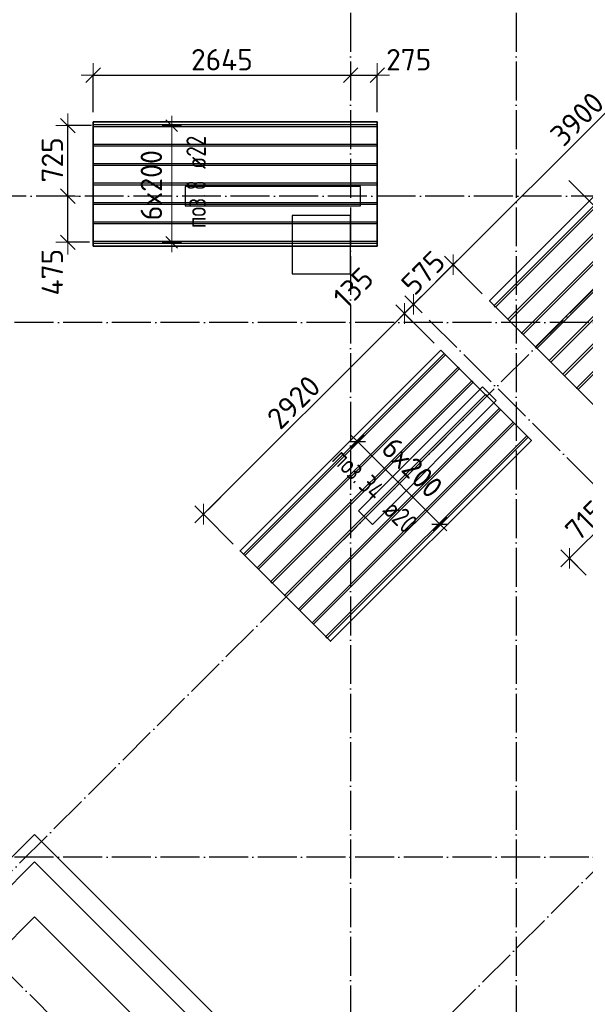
# Model space of a CAD drawing. Header units: millimetres. Extents: x -3483 to 105345, y -283423 to 72284.
# Tile 42 of 155: x 43298 to 49112, y -63112 to -52985. Entities that reach past the tile are written whole.
import ezdxf

# ---------------------------------------------------------------- set-up
doc = ezdxf.new("R2010")
doc.units = ezdxf.units.MM
doc.header["$PDMODE"] = 65
doc.linetypes.add('______11', pattern=[500, 400, -50, 0, -50])
doc.linetypes.add('______5', pattern=[1100, 800, -100, 100, -100])
doc.layers.add('Арм.стержн. Доп. Арм. ниж.зоны Х', color=7, linetype='Continuous', lineweight=35, true_color=0xff1cff)
doc.layers.add('Осевая линия_ общее', color=7, linetype='______5', lineweight=13, true_color=0xa0a0a0)
for name, color, linetype, lineweight in [('Колонна (1)', 7, 'Continuous', 35), ('Размерная линия_ общее', 7, 'Continuous', 13), ('Стена_ общее', 7, 'Continuous', 35), ('Фундамент_ общее', 7, 'Continuous', 35)]:
    doc.layers.add(name, color=color, linetype=linetype, lineweight=lineweight)
doc.styles.add('ISOCPEUR', font='ISOCPEUR')
doc.dimstyles.new('DIMSTYLE_4', dxfattribs={"dimtxt": 220, "dimasz": 250, "dimexe": 0, "dimexo": 0, "dimgap": 110, "dimtad": 2, "dimdec": 0, "dimrnd": 5, "dimzin": 12, "dimdsep": 46, "dimtxsty": 'ISOCPEUR', "dimblk1": 'ALL_ML_STRICH', "dimblk2": 'ALL_ML_STRICH', "dimsah": 1, "dimcen": 0, "dimclrd": 7, "dimclre": 256, "dimclrt": 7, "dimadec": 0, "dimazin": 0, "dimtfac": 1, "dimtdec": 0, "dimtix": 1, "dimtmove": 2, "dimatfit": 3, "dimfxl": 0, "dimtzin": 0, "dimlwd": 0, "dimlwe": -3, "dimarcsym": 0})
doc.dimstyles.new('DIMSTYLE_5', dxfattribs={"dimtxt": 220, "dimasz": 250, "dimexe": 0, "dimexo": 0, "dimgap": 110, "dimtad": 2, "dimdec": 0, "dimrnd": 5, "dimzin": 12, "dimdsep": 46, "dimtxsty": 'ISOCPEUR', "dimblk1": 'ALL_ML_STRICH', "dimblk2": 'ALL_ML_STRICH', "dimsah": 1, "dimcen": 0, "dimclrd": 7, "dimclre": 256, "dimclrt": 7, "dimadec": 0, "dimazin": 0, "dimtfac": 1, "dimtdec": 0, "dimtix": 1, "dimtmove": 2, "dimatfit": 3, "dimfxl": 0, "dimtvp": 1.2, "dimtzin": 0, "dimlwd": 0, "dimlwe": -3, "dimarcsym": 0})

# ---------------------------------------------------------------- blocks, each defined once
blk = doc.blocks.new('СЛОЖНЫЙ_ОБЪЕКТ_3')
at = {"layer": 'Колонна (1)', "color": 9, "lineweight": -3, "true_color": 0xc7c7c7, "transparency": 33554687}
for p, q in [((45000, -54700), (45000, -54900)), ((46800, -54700), (45000, -54700)), ((46800, -54900), (46800, -54700)), ((45000, -54900), (46800, -54900)), ((48055, -56762), (46782, -58035)), ((48196, -56903), (48055, -56762)), ((46923, -58176), (48196, -56903)), ((46782, -58035), (46923, -58176))]:
    blk.add_line(p, q, dxfattribs=at)
at = {"layer": 'Стена_ общее', "color": 9, "linetype": 'Continuous', "lineweight": -3, "true_color": 0xc7c7c7, "transparency": 33554687}
for p, q in [((43310, -61507), (43451, -61365)), ((43451, -61365), (48422, -66336)), ((43310, -61507), (42567, -62249)), ((42567, -62532), (43451, -61648)), ((48281, -66478), (43451, -61648))]:
    blk.add_line(p, q, dxfattribs=at)
blk = doc.blocks.new('ALL_ML_STRICH')
at = {"color": 0, "linetype": 'ByBlock', "lineweight": -2}
for p, q in [((0, -0.5), (0, 0.5)), ((-1, 0), (0.5, 0)), ((-0.3, -0.3), (0.3, 0.3))]:
    blk.add_line(p, q, dxfattribs=at)
blk = doc.blocks.new('*D255')
at = {"layer": 'DEFPOINTS', "color": 7, "linetype": 'Continuous', "lineweight": 13, "transparency": 33554687}
for p in [(46700, -53455), (44054, -53557), (44054, -54036)]:
    blk.add_point(p, dxfattribs=at)
at = {"layer": 'Размерная линия_ общее', "color": 253, "linetype": 'Continuous', "lineweight": -2, "true_color": 0xa0a0a0, "transparency": 33554687}
for p, q in [((44054, -53936), (44054, -53557)), ((46700, -53557), (46700, -53557))]:
    blk.add_line(p, q, dxfattribs=at)
at = {"layer": 'Размерная линия_ общее', "color": 7, "linetype": 'Continuous', "lineweight": -2, "transparency": 33554687}
blk.add_line((44054, -53557), (46700, -53557), dxfattribs=at)
at = {"layer": 'Размерная линия_ общее', "color": 7, "linetype": 'Continuous', "lineweight": 13, "transparency": 33554687, "xscale": 250, "yscale": 250, "zscale": 250, "rotation": 180}
blk.add_blockref('ALL_ML_STRICH', (44054, -53557), dxfattribs=at)
at = {"layer": 'Размерная линия_ общее', "color": 7, "linetype": 'Continuous', "lineweight": 13, "transparency": 33554687, "xscale": 250, "yscale": 250, "zscale": 250}
blk.add_blockref('ALL_ML_STRICH', (46700, -53557), dxfattribs=at)
at = {"layer": 'Размерная линия_ общее', "color": 7, "linetype": 'Continuous', "lineweight": 13, "transparency": 33554687, "insert": (45377, -53397), "char_height": 220, "width": 880, "attachment_point": 5, "style": 'ISOCPEUR'}
blk.add_mtext('\\A1;{2645}', dxfattribs=at)
blk = doc.blocks.new('*D256')
at = {"layer": 'DEFPOINTS', "color": 7, "linetype": 'Continuous', "lineweight": 13, "transparency": 33554687}
for p in [(46700, -53455), (46700, -53557), (46974, -54036)]:
    blk.add_point(p, dxfattribs=at)
at = {"layer": 'Размерная линия_ общее', "color": 253, "linetype": 'Continuous', "lineweight": -2, "true_color": 0xa0a0a0, "transparency": 33554687}
for p, q in [((46700, -53557), (46700, -53557)), ((46974, -53936), (46974, -53557))]:
    blk.add_line(p, q, dxfattribs=at)
at = {"layer": 'Размерная линия_ общее', "color": 7, "linetype": 'Continuous', "lineweight": -2, "transparency": 33554687}
blk.add_line((46700, -53557), (46974, -53557), dxfattribs=at)
at = {"layer": 'Размерная линия_ общее', "color": 7, "linetype": 'Continuous', "lineweight": 13, "transparency": 33554687, "xscale": 250, "yscale": 250, "zscale": 250, "rotation": 180}
blk.add_blockref('ALL_ML_STRICH', (46700, -53557), dxfattribs=at)
at = {"layer": 'Размерная линия_ общее', "color": 7, "linetype": 'Continuous', "lineweight": 13, "transparency": 33554687, "xscale": 250, "yscale": 250, "zscale": 250}
blk.add_blockref('ALL_ML_STRICH', (46974, -53557), dxfattribs=at)
at = {"layer": 'Размерная линия_ общее', "color": 7, "linetype": 'Continuous', "lineweight": 13, "transparency": 33554687, "insert": (47297, -53397), "char_height": 220, "width": 660, "attachment_point": 5, "style": 'ISOCPEUR'}
blk.add_mtext('\\A1;{275}', dxfattribs=at)
blk = doc.blocks.new('*D257')
at = {"layer": 'DEFPOINTS', "color": 7, "linetype": 'Continuous', "lineweight": 13, "transparency": 33554687}
for p in [(43819, -54800), (43794, -55275), (44114, -55275)]:
    blk.add_point(p, dxfattribs=at)
at = {"layer": 'Размерная линия_ общее', "color": 253, "linetype": 'Continuous', "lineweight": -2, "true_color": 0xa0a0a0, "transparency": 33554687}
for p, q in [((43794, -54800), (43794, -54800)), ((44014, -55275), (43794, -55275))]:
    blk.add_line(p, q, dxfattribs=at)
at = {"layer": 'Размерная линия_ общее', "color": 7, "linetype": 'Continuous', "lineweight": -2, "transparency": 33554687}
blk.add_line((43794, -55275), (43794, -54800), dxfattribs=at)
at = {"layer": 'Размерная линия_ общее', "color": 7, "linetype": 'Continuous', "lineweight": 13, "transparency": 33554687, "xscale": 250, "yscale": 250, "zscale": 250}
for p, rotation in [((43794, -54800), 90), ((43794, -55275), 270)]:
    blk.add_blockref('ALL_ML_STRICH', p, dxfattribs=dict(at, rotation=rotation))
at = {"layer": 'Размерная линия_ общее', "color": 7, "linetype": 'Continuous', "lineweight": 13, "transparency": 33554687, "insert": (43633, -55582), "char_height": 220, "width": 660, "attachment_point": 5, "rotation": 90, "style": 'ISOCPEUR'}
blk.add_mtext('\\A1;{475}', dxfattribs=at)
blk = doc.blocks.new('*D258')
at = {"layer": 'DEFPOINTS', "color": 7, "linetype": 'Continuous', "lineweight": 13, "transparency": 33554687}
for p in [(44135, -54075), (43794, -54800), (43819, -54800)]:
    blk.add_point(p, dxfattribs=at)
at = {"layer": 'Размерная линия_ общее', "color": 253, "linetype": 'Continuous', "lineweight": -2, "true_color": 0xa0a0a0, "transparency": 33554687}
for p, q in [((44035, -54075), (43794, -54075)), ((43794, -54800), (43794, -54800))]:
    blk.add_line(p, q, dxfattribs=at)
at = {"layer": 'Размерная линия_ общее', "color": 7, "linetype": 'Continuous', "lineweight": -2, "transparency": 33554687}
blk.add_line((43794, -54800), (43794, -54075), dxfattribs=at)
at = {"layer": 'Размерная линия_ общее', "color": 7, "linetype": 'Continuous', "lineweight": 13, "transparency": 33554687, "xscale": 250, "yscale": 250, "zscale": 250}
for p, rotation in [((43794, -54075), 90), ((43794, -54800), 270)]:
    blk.add_blockref('ALL_ML_STRICH', p, dxfattribs=dict(at, rotation=rotation))
at = {"layer": 'Размерная линия_ общее', "color": 7, "linetype": 'Continuous', "lineweight": 13, "transparency": 33554687, "insert": (43634, -54427), "char_height": 220, "width": 660, "attachment_point": 5, "rotation": 90, "style": 'ISOCPEUR'}
blk.add_mtext('\\A1;{725}', dxfattribs=at)
blk = doc.blocks.new('*D277')
at = {"layer": 'DEFPOINTS', "color": 7, "linetype": 'Continuous', "lineweight": 13, "transparency": 33554687}
for p in [(50512, -52748), (50882, -53117), (48124, -55875)]:
    blk.add_point(p, dxfattribs=at)
at = {"layer": 'Размерная линия_ общее', "color": 7, "linetype": 'Continuous', "lineweight": -2, "transparency": 33554687}
blk.add_line((50512, -52748), (47754, -55505), dxfattribs=at)
at = {"layer": 'Размерная линия_ общее', "color": 253, "linetype": 'Continuous', "lineweight": -2, "true_color": 0xa0a0a0, "transparency": 33554687}
for p, q in [((50811, -53046), (50512, -52748)), ((48053, -55804), (47754, -55505))]:
    blk.add_line(p, q, dxfattribs=at)
at = {"layer": 'Размерная линия_ общее', "color": 7, "linetype": 'Continuous', "lineweight": 13, "transparency": 33554687, "xscale": 250, "yscale": 250, "zscale": 250}
for p, rotation in [((50512, -52748), 45), ((47754, -55505), 225)]:
    blk.add_blockref('ALL_ML_STRICH', p, dxfattribs=dict(at, rotation=rotation))
at = {"layer": 'Размерная линия_ общее', "color": 7, "linetype": 'Continuous', "lineweight": 13, "transparency": 33554687, "insert": (49028, -54006), "char_height": 220, "width": 880, "attachment_point": 5, "rotation": 45, "style": 'ISOCPEUR'}
blk.add_mtext('\\A1;{3900}', dxfattribs=at)
blk = doc.blocks.new('*D278')
at = {"layer": 'DEFPOINTS', "color": 7, "linetype": 'Continuous', "lineweight": 13, "transparency": 33554687}
for p in [(47754, -55505), (48124, -55875), (47489, -56055)]:
    blk.add_point(p, dxfattribs=at)
at = {"layer": 'Размерная линия_ общее', "color": 7, "linetype": 'Continuous', "lineweight": -2, "transparency": 33554687}
blk.add_line((47754, -55505), (47347, -55913), dxfattribs=at)
at = {"layer": 'Размерная линия_ общее', "color": 253, "linetype": 'Continuous', "lineweight": -2, "true_color": 0xa0a0a0, "transparency": 33554687}
for p, q in [((48053, -55804), (47754, -55505)), ((47347, -55913), (47347, -55913))]:
    blk.add_line(p, q, dxfattribs=at)
at = {"layer": 'Размерная линия_ общее', "color": 7, "linetype": 'Continuous', "lineweight": 13, "transparency": 33554687, "xscale": 250, "yscale": 250, "zscale": 250}
for p, rotation in [((47754, -55505), 45), ((47347, -55913), 225)]:
    blk.add_blockref('ALL_ML_STRICH', p, dxfattribs=dict(at, rotation=rotation))
at = {"layer": 'Размерная линия_ общее', "color": 7, "linetype": 'Continuous', "lineweight": 13, "transparency": 33554687, "insert": (47445, -55588), "char_height": 220, "width": 660, "attachment_point": 5, "rotation": 45, "style": 'ISOCPEUR'}
blk.add_mtext('\\A1;{575}', dxfattribs=at)
blk = doc.blocks.new('*D279')
at = {"layer": 'DEFPOINTS', "color": 7, "linetype": 'Continuous', "lineweight": 13, "transparency": 33554687}
for p in [(47347, -55913), (47489, -56055), (47629, -56384)]:
    blk.add_point(p, dxfattribs=at)
at = {"layer": 'Размерная линия_ общее', "color": 7, "linetype": 'Continuous', "lineweight": -2, "transparency": 33554687}
blk.add_line((47347, -55913), (47252, -56007), dxfattribs=at)
at = {"layer": 'Размерная линия_ общее', "color": 253, "linetype": 'Continuous', "lineweight": -2, "true_color": 0xa0a0a0, "transparency": 33554687}
for p, q in [((47347, -55913), (47347, -55913)), ((47558, -56313), (47252, -56007))]:
    blk.add_line(p, q, dxfattribs=at)
at = {"layer": 'Размерная линия_ общее', "color": 7, "linetype": 'Continuous', "lineweight": 13, "transparency": 33554687, "xscale": 250, "yscale": 250, "zscale": 250}
for p, rotation in [((47252, -56007), 225), ((47347, -55913), 45)]:
    blk.add_blockref('ALL_ML_STRICH', p, dxfattribs=dict(at, rotation=rotation))
at = {"layer": 'Размерная линия_ общее', "color": 7, "linetype": 'Continuous', "lineweight": 13, "transparency": 33554687, "insert": (46727, -55742), "char_height": 220, "width": 660, "attachment_point": 5, "rotation": 45, "style": 'ISOCPEUR'}
blk.add_mtext('\\A1;{135}', dxfattribs=at)
blk = doc.blocks.new('*D280')
at = {"layer": 'DEFPOINTS', "color": 7, "linetype": 'Continuous', "lineweight": 13, "transparency": 33554687}
for p in [(47252, -56007), (47629, -56384), (45564, -58448)]:
    blk.add_point(p, dxfattribs=at)
at = {"layer": 'Размерная линия_ общее', "color": 7, "linetype": 'Continuous', "lineweight": -2, "transparency": 33554687}
blk.add_line((47252, -56007), (45188, -58072), dxfattribs=at)
at = {"layer": 'Размерная линия_ общее', "color": 253, "linetype": 'Continuous', "lineweight": -2, "true_color": 0xa0a0a0, "transparency": 33554687}
for p, q in [((47558, -56313), (47252, -56007)), ((45493, -58378), (45188, -58072))]:
    blk.add_line(p, q, dxfattribs=at)
at = {"layer": 'Размерная линия_ общее', "color": 7, "linetype": 'Continuous', "lineweight": 13, "transparency": 33554687, "xscale": 250, "yscale": 250, "zscale": 250}
for p, rotation in [((47252, -56007), 45), ((45188, -58072), 225)]:
    blk.add_blockref('ALL_ML_STRICH', p, dxfattribs=dict(at, rotation=rotation))
at = {"layer": 'Размерная линия_ общее', "color": 7, "linetype": 'Continuous', "lineweight": 13, "transparency": 33554687, "insert": (46115, -56919), "char_height": 220, "width": 880, "attachment_point": 5, "rotation": 45, "style": 'ISOCPEUR'}
blk.add_mtext('\\A1;{2920}', dxfattribs=at)
blk = doc.blocks.new('*D282')
at = {"layer": 'DEFPOINTS', "color": 7, "linetype": 'Continuous', "lineweight": 13, "transparency": 33554687}
for p in [(49454, -58020), (49476, -58041), (49191, -58768)]:
    blk.add_point(p, dxfattribs=at)
at = {"layer": 'Размерная линия_ общее', "color": 7, "linetype": 'Continuous', "lineweight": -2, "transparency": 33554687}
blk.add_line((49454, -58020), (48948, -58525), dxfattribs=at)
at = {"layer": 'Размерная линия_ общее', "color": 253, "linetype": 'Continuous', "lineweight": -2, "true_color": 0xa0a0a0, "transparency": 33554687}
for p, q in [((49454, -58020), (49454, -58020)), ((49120, -58697), (48948, -58525))]:
    blk.add_line(p, q, dxfattribs=at)
at = {"layer": 'Размерная линия_ общее', "color": 7, "linetype": 'Continuous', "lineweight": 13, "transparency": 33554687, "xscale": 250, "yscale": 250, "zscale": 250}
for p, rotation in [((49454, -58020), 44.99999999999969), ((48948, -58525), 224.9999999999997)]:
    blk.add_blockref('ALL_ML_STRICH', p, dxfattribs=dict(at, rotation=rotation))
at = {"layer": 'Размерная линия_ общее', "color": 7, "linetype": 'Continuous', "lineweight": 13, "transparency": 33554687, "insert": (49111, -58136), "char_height": 220, "width": 660, "attachment_point": 5, "rotation": 45, "style": 'ISOCPEUR'}
blk.add_mtext('\\A1;{715}', dxfattribs=at)
blk = doc.blocks.new('СЛОЖНЫЙ_ОБЪЕКТ_9')
at = {"layer": 'Осевая линия_ общее', "color": 253, "linetype": '______11', "lineweight": -3, "true_color": 0xa0a0a0, "transparency": 33554687}
for p, q in [((41882, -63076), (57848, -47110)), ((46287, -64653), (60839, -50101)), ((55946, -61641), (48924, -54619)), ((54510, -63076), (47489, -56055)), ((48988, -68599), (42758, -62369))]:
    blk.add_line(p, q, dxfattribs=at)

msp = doc.modelspace()

# ---------------------------------------------------------------- linework, layer by layer
at = {"layer": 'Арм.стержн. Доп. Арм. ниж.зоны Х', "color": 253, "linetype": 'Continuous', "lineweight": -3, "true_color": 0xa0a0a0, "transparency": 33554687}
for p, q in [((44861.7, -54075.2), (44761.7, -54075.2)), ((44861.7, -54075.2), (44961.7, -54075.2)), ((44861.7, -55275.2), (44761.7, -55275.2)), ((44861.7, -55275.2), (44961.7, -55275.2)), ((46769.3, -57324.4), (46840, -57253.7)), ((46769.3, -57324.4), (46698.6, -57395.1)), ((47617.8, -58172.9), (47688.5, -58102.2)), ((47617.8, -58172.9), (47547.1, -58243.6))]:
    msp.add_line(p, q, dxfattribs=at)
at = {"layer": 'Арм.стержн. Доп. Арм. ниж.зоны Х', "color": 7, "linetype": 'Continuous', "lineweight": 25, "transparency": 33554687}
for p, q in [((44921.7, -54135.2), (44801.7, -54015.2)), ((44921.7, -55335.2), (44801.7, -55215.2)), ((46684.5, -57324.4), (46854.2, -57324.4)), ((47533, -58172.9), (47702.7, -58172.9))]:
    msp.add_line(p, q, dxfattribs=at)
at = {"layer": 'Арм.стержн. Доп. Арм. ниж.зоны Х', "color": 7, "linetype": 'Continuous', "lineweight": 13, "transparency": 33554687}
for p, q in [((44861.7, -54075.2), (44861.7, -53975.2)), ((44861.7, -55275.2), (44861.7, -54075.2)), ((44861.7, -55275.2), (44861.7, -55375.2)), ((46769.3, -57324.4), (46698.6, -57253.7)), ((47617.8, -58172.9), (47688.5, -58243.6))]:
    msp.add_line(p, q, dxfattribs=at)
at = {"layer": 'Арм.стержн. Доп. Арм. ниж.зоны Х', "color": 52, "linetype": 'Continuous', "lineweight": 35, "transparency": 33554687}
for points in [[(50885.4, -53120.7), (48127.6, -55878.5), (50075.8, -57826.7), (52833.6, -55068.9), (50885.4, -53120.7)], [(44053.8, -54036.2), (46973.8, -54036.2), (46973.8, -55314.2), (44053.8, -55314.2), (44053.8, -54036.2)], [(47628.6, -56383.7), (45563.8, -58448.5), (46493.8, -59378.4), (48558.5, -57313.7), (47628.6, -56383.7)]]:
    msp.add_lwpolyline(points, dxfattribs=at)
at = {"layer": 'Арм.стержн. Доп. Арм. ниж.зоны Х', "color": 180, "linetype": 'Continuous', "lineweight": 25, "transparency": 33554687}
for points in [[(50948, -53183.4), (48190.3, -55941.1), (48174.7, -55925.5), (50932.4, -53167.8), (50948, -53183.4)], [(51089.4, -53324.8), (48331.7, -56082.5), (48316.1, -56067), (51073.9, -53309.2), (51089.4, -53324.8)], [(51230.8, -53466.2), (48473.1, -56223.9), (48457.6, -56208.4), (51215.3, -53450.7), (51230.8, -53466.2)], [(51372.3, -53607.6), (48614.5, -56365.4), (48599, -56349.8), (51356.7, -53592.1), (51372.3, -53607.6)], [(51513.7, -53749.1), (48756, -56506.8), (48740.4, -56491.2), (51498.1, -53733.5), (51513.7, -53749.1)], [(51655.1, -53890.5), (48897.4, -56648.2), (48881.8, -56632.7), (51639.5, -53874.9), (51655.1, -53890.5)], [(44053.8, -54064.2), (46973.8, -54064.2), (46973.8, -54086.2), (44053.8, -54086.2), (44053.8, -54064.2)], [(51796.5, -54031.9), (49038.8, -56789.6), (49023.2, -56774.1), (51781, -54016.4), (51796.5, -54031.9)], [(44053.8, -54264.2), (46973.8, -54264.2), (46973.8, -54286.2), (44053.8, -54286.2), (44053.8, -54264.2)], [(44053.8, -54464.2), (46973.8, -54464.2), (46973.8, -54486.2), (44053.8, -54486.2), (44053.8, -54464.2)], [(44053.8, -54664.2), (46973.8, -54664.2), (46973.8, -54686.2), (44053.8, -54686.2), (44053.8, -54664.2)], [(44053.8, -54864.2), (46973.8, -54864.2), (46973.8, -54886.2), (44053.8, -54886.2), (44053.8, -54864.2)], [(44053.8, -55064.2), (46973.8, -55064.2), (46973.8, -55086.2), (44053.8, -55086.2), (44053.8, -55064.2)], [(44053.8, -55264.2), (46973.8, -55264.2), (46973.8, -55286.2), (44053.8, -55286.2), (44053.8, -55264.2)]]:
    msp.add_lwpolyline(points, dxfattribs=at)
at = {"layer": 'Арм.стержн. Доп. Арм. ниж.зоны Х', "color": 240, "linetype": 'Continuous', "lineweight": 25, "transparency": 33554687}
for points in [[(47676.3, -56431.5), (45611.6, -58496.2), (45597.4, -58482.1), (47662.2, -56417.4), (47676.3, -56431.5)], [(47817.8, -56572.9), (45753, -58637.7), (45738.9, -58623.5), (47803.6, -56558.8), (47817.8, -56572.9)], [(47959.2, -56714.3), (45894.4, -58779.1), (45880.3, -58764.9), (47945, -56700.2), (47959.2, -56714.3)], [(48100.6, -56855.8), (46035.9, -58920.5), (46021.7, -58906.4), (48086.5, -56841.6), (48100.6, -56855.8)], [(48242, -56997.2), (46177.3, -59061.9), (46163.1, -59047.8), (48227.9, -56983), (48242, -56997.2)], [(48383.4, -57138.6), (46318.7, -59203.4), (46304.6, -59189.2), (48369.3, -57124.5), (48383.4, -57138.6)], [(48524.9, -57280), (46460.1, -59344.8), (46446, -59330.6), (48510.7, -57265.9), (48524.9, -57280)]]:
    msp.add_lwpolyline(points, dxfattribs=at)
at = {"layer": 'Арм.стержн. Доп. Арм. ниж.зоны Х', "color": 7, "linetype": 'Continuous', "lineweight": 13, "transparency": 33554687}
msp.add_lwpolyline([(46769.3, -57324.4), (46851.3, -57406.4), (46851.3, -57406.4), (47617.8, -58172.9)], dxfattribs=at)
at = {"layer": 'Осевая линия_ общее', "color": 253, "linetype": '______11', "lineweight": -3, "true_color": 0xa0a0a0, "transparency": 33554687}
for p, q in [((46700, -23410), (46700, -72827.9)), ((48400, -23410), (48400, -72827.9)), ((62370, -54800), (37142.2, -54800)), ((65150, -56100), (37142.2, -56100)), ((65150, -61600), (37142.2, -61600))]:
    msp.add_line(p, q, dxfattribs=at)
at = {"layer": 'Фундамент_ общее', "color": 7, "lineweight": 25, "transparency": 33554687}
for p, q in [((46100, -55000), (46100, -55600)), ((46700, -55000), (46100, -55000)), ((46700, -55600), (46700, -55000)), ((46100, -55600), (46700, -55600)), ((43451.3, -62213.7), (42567.4, -63097.6)), ((47715.2, -66477.6), (43451.3, -62213.7))]:
    msp.add_line(p, q, dxfattribs=at)
at = {"layer": 'Фундамент_ общее', "color": 7, "linetype": 'Continuous', "lineweight": 25, "transparency": 33554687}
for p, q in [((46100, -55000), (46100, -55600)), ((46700, -55000), (46100, -55000)), ((46700, -55600), (46700, -55000)), ((46100, -55600), (46700, -55600)), ((43451.3, -62213.7), (42567.4, -63097.6)), ((47715.2, -66477.6), (43451.3, -62213.7))]:
    msp.add_line(p, q, dxfattribs=at)

# ---------------------------------------------------------------- block references
at = {"layer": 'Осевая линия_ общее', "color": 253, "linetype": '______11', "lineweight": -3, "true_color": 0xa0a0a0, "transparency": 33554687}
msp.add_blockref('СЛОЖНЫЙ_ОБЪЕКТ_9', (0, 0), dxfattribs=at)
at = {"layer": 'Стена_ общее', "color": 9, "linetype": 'Continuous', "lineweight": -3, "true_color": 0xc7c7c7, "transparency": 33554687}
msp.add_blockref('СЛОЖНЫЙ_ОБЪЕКТ_3', (0, 0), dxfattribs=at)

# ---------------------------------------------------------------- texts
at = {"layer": 'Арм.стержн. Доп. Арм. ниж.зоны Х', "color": 7, "linetype": 'Continuous', "lineweight": 25, "transparency": 33554687, "char_height": 200, "attachment_point": 7, "style": 'ISOCPEUR'}
for s, insert, width, rotation in [('\\W0.79; ø22 ', (45211.7, -54621.2), 661.987, 90), ('\\W0.65;8', (45211.7, -54737.8), 181.337, 90), ('\\W0.77;поз.', (45211.7, -55129.5), 468.039, 90), ('\\W0.77;поз.', (46495.1, -57516), 468.039, 315), ('\\W0.73;34', (46772.1, -57793), 323.329, 315), ('\\W0.79; ø20 ', (46948.9, -57969.7), 661.987, 315)]:
    msp.add_mtext(s, dxfattribs=dict(at, insert=insert, width=width, rotation=rotation))
at = {"layer": 'Арм.стержн. Доп. Арм. ниж.зоны Х', "color": 7, "linetype": 'Continuous', "lineweight": 13, "transparency": 33554687, "char_height": 220, "width": 873.359, "attachment_point": 7, "style": 'ISOCPEUR'}
for insert, rotation in [((44761.7, -55049.2), 90), ((46999.8, -57413.5), 315)]:
    msp.add_mtext('\\W0.95;6x200', dxfattribs=dict(at, insert=insert, rotation=rotation))

# ---------------------------------------------------------------- dimensions: what is measured, and where the dimension line sits
at = {"layer": 'Размерная линия_ общее', "color": 7, "linetype": 'Continuous', "lineweight": 13, "transparency": 33554687}
for base, p1, p2, angle, dimstyle, picture, middle in [((47754.5, -55505.3), (50811.1, -53046.5), (48053.4, -55804.2), 225, 'DIMSTYLE_4', '*D277', (49028, -54005.5)), ((43794.1, -54075.2), (43794.1, -54800), (44034.8, -54075.2), 90, 'DIMSTYLE_4', '*D258', (43634.1, -54426.6)), ((43794.1, -54800), (44014, -55275.2), (43794.1, -54800), 90, 'DIMSTYLE_5', '*D257', (43633.3, -55582.2)), ((47347, -55912.9), (48053.4, -55804.2), (47347, -55912.9), 225, 'DIMSTYLE_5', '*D278', (47445.4, -55588.2)), ((47252.3, -56007.5), (47347, -55912.9), (47557.8, -56313), 225, 'DIMSTYLE_5', '*D279', (46726.7, -55741.8)), ((45187.6, -58072.2), (47557.8, -56313), (45493.1, -58377.7), 225, 'DIMSTYLE_4', '*D280', (46114.6, -56918.9)), ((48948.4, -58525.3), (49453.9, -58019.8), (49120.3, -58697.1), 225, 'DIMSTYLE_4', '*D282', (49111.4, -58136.1))]:
    dim = msp.add_linear_dim(base=base, p1=p1, p2=p2, angle=angle, dimstyle=dimstyle, override={"dimpost": '<>', "dimclrd": 7, "dimclre": 253, "dimclrt": 7, "dimlwd": 0, "dimlwe": 65533}, dxfattribs=at)
    dim.commit()
    dim.dimension.update_dxf_attribs({"geometry": picture, "text_midpoint": middle, "dimtype": 160})
for base, p1, p2, dimstyle, picture, middle in [((46700, -53557.5), (44053.8, -53936.2), (46700, -53557.5), 'DIMSTYLE_4', '*D255', (45376.9, -53397.5)), ((46973.8, -53557.5), (46700, -53557.5), (46973.8, -53936.2), 'DIMSTYLE_5', '*D256', (47296.6, -53397.1))]:
    dim = msp.add_linear_dim(base=base, p1=p1, p2=p2, dimstyle=dimstyle, override={"dimpost": '<>', "dimclrd": 7, "dimclre": 253, "dimclrt": 7, "dimlwd": 0, "dimlwe": 65533}, dxfattribs=at)
    dim.commit()
    dim.dimension.update_dxf_attribs({"geometry": picture, "text_midpoint": middle, "dimtype": 160})

doc.saveas('drawing.dxf')
